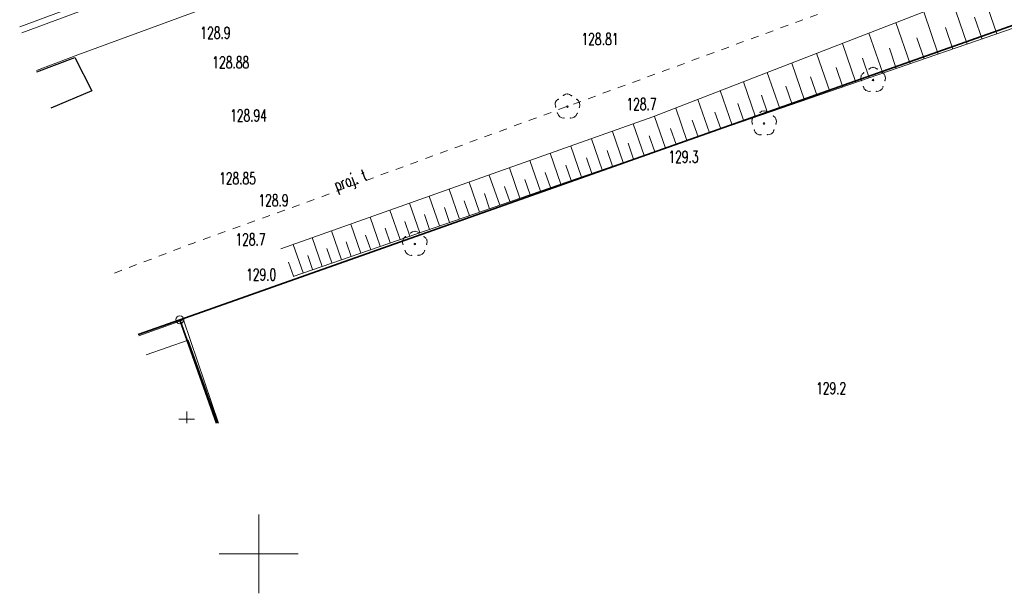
# Model space of a CAD drawing. Header units: metres. Extents: x 6485648 to 6486149, y 5958091 to 5958416.
# Tile 2 of 14: x 6485735 to 6485797, y 5958148 to 5958184. Entities that reach past the tile are written whole.
import ezdxf

# ---------------------------------------------------------------- set-up
doc = ezdxf.new("R2010")
doc.units = ezdxf.units.M
doc.header["$MEASUREMENT"] = 0
doc.linetypes.add('L_0_03', pattern=[1, 0.5, -0.5])
doc.layers.get('0').update_dxf_attribs({"color": 8, "linetype": 'CONTINUOUS', "lineweight": 13})
for name, color, linetype, lineweight in [('000_INNE__NIEZYDENTYFIKOWANE_', 8, 'CONTINUOUS', 13), ('217_GRANICA_KONTURU_KLASYFIKCYJNEGO', 8, 'CONTINUOUS', 13), ('218_GRANICA_UzYTKU', 8, 'CONTINUOUS', 13), ('219_LINIA_GRANICY', 3, 'CONTINUOUS', 35), ('CMENTARZ_CHRZEsCIJAnSKI__POWIERZCHNIA_', 8, 'CONTINUOUS', 13), ('cmentarz_chrzescijanski__powierzchnia____symbol', 8, 'CONTINUOUS', 13), ('drzewo_lisciaste__punkt_', 8, 'CONTINUOUS', 13), ('JEZDNIA__POWIERZCHNIA_', 8, 'CONTINUOUS', 25), ('OGRODZENIE_TRWAlE__LINIA_', 8, 'CONTINUOUS', 13), ('PRZEWoD_ELEKTROENERGETYCZNY__LINIA_', 1, 'CONTINUOUS', 13), ('PRZEWoD_TELEKOMUNIKACYJNY___PROJEKTOWANY_LUB_W_BUDOWIE__LINIA____OB__PROJEKTOWANY', 30, 'L_0_03', 13), ('PRZEWoD_TELEKOMUNIKACYJNY___PROJEKTOWANY_LUB_W_BUDOWIE__LINIA____OB__PROJEKTOWANY_ATR1', 30, 'L_0_03', 13), ('PUNKT_WYSOKOsCIOWY_NATURALNY_ATR2', 8, 'CONTINUOUS', 13), ('PUNKT_WYSOKOsCIOWY_SZTUCZNY_ATR2', 8, 'CONTINUOUS', 13), ('sCIEzKA__POWIERZCHNIA_', 8, 'CONTINUOUS', 13), ('siatka', 8, 'CONTINUOUS', 13), ('SKARPA_NIEUMOCNIONA__POWIERZCHNIA_', 8, 'CONTINUOUS', 13)]:
    doc.layers.add(name, color=color, linetype=linetype, lineweight=lineweight)
doc.styles.get("Standard").update_dxf_attribs({"font": 'simplex.shx'})

# ---------------------------------------------------------------- blocks, each defined once
blk = doc.blocks.new('GRT')
at = {"color": 0, "linetype": 'Continuous', "lineweight": 18}
blk.add_circle((0, 0), 0.5, dxfattribs=at)

msp = doc.modelspace()

# ---------------------------------------------------------------- linework, layer by layer
at = {"layer": '000_INNE__NIEZYDENTYFIKOWANE_', "flags": 128}
for points in [[(6485796.8, 5958182.98), (6485795.83, 5958185.81)], [(6485794.92, 5958182.33), (6485793.97, 5958185.09)], [(6485793.08, 5958181.7), (6485792.16, 5958184.39)], [(6485795.86, 5958182.65), (6485795.37, 5958184.05)], [(6485791.3, 5958181.08), (6485790.39, 5958183.7)], [(6485789.56, 5958180.48), (6485788.68, 5958183.03)], [(6485794, 5958182.01), (6485793.53, 5958183.38)], [(6485787.86, 5958179.9), (6485787, 5958182.38)], [(6485792.18, 5958181.39), (6485791.73, 5958182.72)], [(6485786.21, 5958179.33), (6485785.37, 5958181.75)], [(6485790.42, 5958180.78), (6485789.98, 5958182.07)], [(6485784.6, 5958178.78), (6485783.79, 5958181.13)], [(6485788.7, 5958180.19), (6485788.27, 5958181.45)], [(6485783.03, 5958178.24), (6485782.24, 5958180.53)], [(6485787.03, 5958179.61), (6485786.61, 5958180.84)], [(6485781.5, 5958177.71), (6485780.73, 5958179.95)], [(6485783.81, 5958178.5), (6485783.41, 5958179.67)], [(6485785.4, 5958179.05), (6485784.99, 5958180.25)], [(6485780.01, 5958177.2), (6485779.26, 5958179.38)], [(6485782.26, 5958177.97), (6485781.87, 5958179.1)], [(6485778.57, 5958176.7), (6485777.83, 5958178.82)], [(6485780.75, 5958177.45), (6485780.37, 5958178.56)], [(6485777.15, 5958176.21), (6485776.44, 5958178.28)], [(6485779.29, 5958176.95), (6485778.92, 5958178.02)], [(6485774.44, 5958175.27), (6485773.75, 5958177.27)], [(6485775.78, 5958175.74), (6485775.09, 5958177.75)], [(6485777.86, 5958176.45), (6485777.49, 5958177.5)], [(6485773.1, 5958174.82), (6485772.42, 5958176.8)], [(6485776.46, 5958175.97), (6485776.11, 5958176.99)], [(6485771.78, 5958174.36), (6485771.1, 5958176.33)], [(6485773.77, 5958175.04), (6485773.43, 5958176.04)], [(6485775.11, 5958175.51), (6485774.76, 5958176.51)], [(6485769.16, 5958173.45), (6485768.48, 5958175.41)], [(6485770.46, 5958173.9), (6485769.79, 5958175.87)], [(6485772.44, 5958174.59), (6485772.1, 5958175.58)], [(6485767.86, 5958173), (6485767.19, 5958174.95)], [(6485771.12, 5958174.13), (6485770.78, 5958175.12)], [(6485766.56, 5958172.56), (6485765.9, 5958174.49)], [(6485768.5, 5958173.23), (6485768.17, 5958174.2)], [(6485769.81, 5958173.68), (6485769.47, 5958174.66)], [(6485764, 5958171.67), (6485763.34, 5958173.58)], [(6485765.28, 5958172.11), (6485764.61, 5958174.03)], [(6485767.21, 5958172.78), (6485766.87, 5958173.75)], [(6485762.73, 5958171.23), (6485762.07, 5958173.13)], [(6485764.64, 5958171.89), (6485764.31, 5958172.85)], [(6485765.92, 5958172.34), (6485765.59, 5958173.3)], [(6485760.21, 5958170.37), (6485759.56, 5958172.24)], [(6485761.46, 5958170.8), (6485760.81, 5958172.68)], [(6485763.36, 5958171.45), (6485763.03, 5958172.4)], [(6485758.96, 5958169.93), (6485758.31, 5958171.8)], [(6485762.09, 5958171.02), (6485761.77, 5958171.96)], [(6485757.71, 5958169.51), (6485757.07, 5958171.36)], [(6485759.58, 5958170.15), (6485759.26, 5958171.08)], [(6485760.83, 5958170.58), (6485760.51, 5958171.52)], [(6485755.25, 5958168.66), (6485754.62, 5958170.49)], [(6485756.48, 5958169.08), (6485755.84, 5958170.92)], [(6485758.33, 5958169.72), (6485758.01, 5958170.65)], [(6485754.03, 5958168.23), (6485753.4, 5958170.06)], [(6485755.86, 5958168.87), (6485755.55, 5958169.79)], [(6485757.1, 5958169.29), (6485756.78, 5958170.22)], [(6485752.82, 5958167.82), (6485752.19, 5958169.63)], [(6485754.64, 5958168.45), (6485754.32, 5958169.36)], [(6485752.21, 5958167.61), (6485751.9, 5958168.51)], [(6485753.42, 5958168.03), (6485753.11, 5958168.93)]]:
    msp.add_lwpolyline(points, dxfattribs=at)
at = {"layer": '217_GRANICA_KONTURU_KLASYFIKCYJNEGO', "flags": 128}
for points in [[(6485827.17, 5958193.93), (6485745, 5958164.85)], [(6485745, 5958164.85), (6485742.36, 5958163.92)], [(6485745, 5958164.85), (6485747.32, 5958158.3)]]:
    msp.add_lwpolyline(points, dxfattribs=at)
at = {"layer": '218_GRANICA_UzYTKU', "flags": 128}
for points in [[(6485827.17, 5958193.93), (6485745, 5958164.85)], [(6485745, 5958164.85), (6485742.36, 5958163.92)], [(6485747.32, 5958158.3), (6485745, 5958164.85)]]:
    msp.add_lwpolyline(points, dxfattribs=at)
at = {"layer": '219_LINIA_GRANICY', "flags": 128}
for points in [[(6485827.17, 5958193.93), (6485745, 5958164.85)], [(6485742.36, 5958163.92), (6485745, 5958164.85)], [(6485745, 5958164.85), (6485747.32, 5958158.3)]]:
    msp.add_lwpolyline(points, dxfattribs=at)
at = {"layer": 'CMENTARZ_CHRZEsCIJAnSKI__POWIERZCHNIA_', "flags": 128}
msp.add_lwpolyline([(6485742.86, 5958162.63), (6485745.53, 5958163.56), (6485747.42, 5958158.3)], dxfattribs=at)
at = {"layer": 'cmentarz_chrzescijanski__powierzchnia____symbol', "flags": 128}
for points in [[(6485744.94, 5958158.54), (6485745.94, 5958158.54)], [(6485745.44, 5958158.54), (6485745.44, 5958159.04)], [(6485745.44, 5958158.54), (6485745.44, 5958158.3)]]:
    msp.add_lwpolyline(points, dxfattribs=at)
at = {"layer": 'drzewo_lisciaste__punkt_'}
for centre in [(6485788.95, 5958180.05), (6485769.57, 5958178.37), (6485782.04, 5958177.3), (6485759.9, 5958169.66)]:
    msp.add_circle(centre, 0.05, dxfattribs=at)
for centre, radius, start, end in [((6485788.57, 5958180.159), 0.405, 120.21451, 200.59605), ((6485788.952, 5958180.483), 0.367, 46.15875, 134.17521), ((6485789.334, 5958180.175), 0.395, 337.04404, 59.15471), ((6485769.562, 5958178.777), 0.393, 46.29405, 129.00933), ((6485788.712, 5958179.713), 0.388, 191.46936, 275.48872), ((6485789.19, 5958179.733), 0.403, 264.5723, 345.59351), ((6485769.137, 5958178.519), 0.342, 114.51538, 207.80471), ((6485769.898, 5958178.475), 0.456, 340.9464, 52.81382), ((6485769.341, 5958178.055), 0.411, 192.8394, 272.40346), ((6485769.791, 5958178.066), 0.424, 265.77884, 343.13191), ((6485782.037, 5958177.741), 0.359, 44.76378, 134.50759), ((6485781.628, 5958177.438), 0.365, 118.27294, 206.4359), ((6485782.428, 5958177.432), 0.39, 335.89752, 59.0422), ((6485781.819, 5958176.977), 0.409, 192.91312, 272.86995), ((6485782.289, 5958176.959), 0.379, 262.89906, 348.73649), ((6485759.9, 5958170.039), 0.421, 51.15741, 128.88642), ((6485759.555, 5958169.762), 0.44, 123.75902, 197.98495), ((6485760.322, 5958169.793), 0.357, 333.60919, 63.52053), ((6485759.671, 5958169.339), 0.406, 193.43884, 274.00939), ((6485760.144, 5958169.327), 0.388, 263.69297, 347.71121)]:
    msp.add_arc(centre, radius, start, end, dxfattribs=at)
for p in [(6485788.19, 5958180.3), (6485788.36, 5958180.52), (6485788.69, 5958180.75), (6485788.95, 5958180.85), (6485789.21, 5958180.75), (6485789.54, 5958180.52), (6485789.71, 5958180.3), (6485788.2, 5958180.02), (6485789.7, 5958180.02), (6485769.32, 5958179.08), (6485769.58, 5958179.17), (6485769.84, 5958179.07), (6485788.33, 5958179.63), (6485788.48, 5958179.4), (6485788.75, 5958179.33), (6485789.15, 5958179.33), (6485789.42, 5958179.4), (6485789.57, 5958179.63), (6485768.81, 5958178.63), (6485768.99, 5958178.84), (6485770.16, 5958178.83), (6485770.33, 5958178.61), (6485768.82, 5958178.35), (6485768.94, 5958177.96), (6485770.19, 5958177.95), (6485770.32, 5958178.33), (6485781.78, 5958178), (6485782.04, 5958178.1), (6485782.3, 5958178), (6485769.09, 5958177.73), (6485769.36, 5958177.65), (6485769.76, 5958177.64), (6485770.03, 5958177.72), (6485781.28, 5958177.55), (6485781.29, 5958177.27), (6485781.45, 5958177.77), (6485782.63, 5958177.77), (6485782.79, 5958177.27), (6485782.8, 5958177.55), (6485781.42, 5958176.88), (6485781.57, 5958176.65), (6485781.84, 5958176.58), (6485782.24, 5958176.58), (6485782.51, 5958176.65), (6485782.66, 5958176.88), (6485759.64, 5958170.36), (6485759.9, 5958170.46), (6485760.16, 5958170.36), (6485759.14, 5958169.91), (6485759.31, 5958170.13), (6485760.49, 5958170.13), (6485760.66, 5958169.91), (6485759.15, 5958169.63), (6485759.28, 5958169.24), (6485760.52, 5958169.24), (6485760.65, 5958169.63), (6485759.43, 5958169.01), (6485759.7, 5958168.94), (6485760.1, 5958168.94), (6485760.37, 5958169.01)]:
    msp.add_point(p, dxfattribs=at)
at = {"layer": 'JEZDNIA__POWIERZCHNIA_', "flags": 128}
for points in [[(6485735.94, 5958180.58), (6485738.35, 5958181.49), (6485739.43, 5958179.37)], [(6485739.43, 5958179.37), (6485736.83, 5958178.27)]]:
    msp.add_lwpolyline(points, dxfattribs=at)
at = {"layer": 'OGRODZENIE_TRWAlE__LINIA_', "flags": 128}
msp.add_lwpolyline([(6485742.4, 5958163.82), (6485745.23, 5958164.85), (6485747.46, 5958158.3)], dxfattribs=at)
at = {"layer": 'PRZEWoD_ELEKTROENERGETYCZNY__LINIA_', "flags": 128}
msp.add_lwpolyline([(6485734.85, 5958183.42), (6485738.11, 5958184.64), (6485749.31, 5958188.66), (6485778.35, 5958199.4), (6485782.03, 5958200.7), (6485789.15, 5958203.39), (6485790.22, 5958203.63), (6485790.11, 5958203.79), (6485789.23, 5958204.4), (6485781.85, 5958223.26), (6485782.3, 5958223.99)], dxfattribs=at)
at = {"layer": 'PRZEWoD_TELEKOMUNIKACYJNY___PROJEKTOWANY_LUB_W_BUDOWIE__LINIA____OB__PROJEKTOWANY', "flags": 128}
msp.add_lwpolyline([(6485740.86, 5958167.81), (6485745.47, 5958169.57), (6485745.86, 5958169.71), (6485751.67, 5958171.8), (6485764.05, 5958176.35), (6485765.6, 5958176.92), (6485799.98, 5958189.57), (6485851.34, 5958208.46), (6485855.38, 5958209.95), (6485856.76, 5958210.4), (6485856.96, 5958210.46), (6485862.87, 5958212.09), (6485864.42, 5958212.66), (6485885.43, 5958220.39)], dxfattribs=at)
at = {"layer": 'sCIEzKA__POWIERZCHNIA_', "flags": 128}
for points in [[(6485734.99, 5958183.05), (6485745.55, 5958186.98), (6485768.46, 5958195.33), (6485782.63, 5958200.73), (6485788.86, 5958203.07), (6485791.99, 5958204.05), (6485815.11, 5958212.6), (6485838.53, 5958221.23), (6485862.35, 5958229.99), (6485879.03, 5958236.13)], [(6485880, 5958233.75), (6485874.59, 5958231.82), (6485873.12, 5958231.14), (6485868.81, 5958229.63), (6485862.95, 5958227.56), (6485839.38, 5958218.86), (6485815.83, 5958210.2), (6485813.47, 5958209.26), (6485808.19, 5958207.38), (6485792.71, 5958201.66), (6485769.17, 5958192.97), (6485745.74, 5958184.29), (6485738.54, 5958181.65), (6485735.91, 5958180.66)]]:
    msp.add_lwpolyline(points, dxfattribs=at)
at = {"layer": 'siatka', "flags": 128}
for points in [[(6485750, 5958147.5), (6485750, 5958152.5)], [(6485747.5, 5958150), (6485752.5, 5958150)]]:
    msp.add_lwpolyline(points, dxfattribs=at)
at = {"layer": 'SKARPA_NIEUMOCNIONA__POWIERZCHNIA_', "flags": 128}
msp.add_lwpolyline([(6485751.41, 5958169.35), (6485774.98, 5958177.71), (6485798.16, 5958186.72), (6485821.42, 5958195.37), (6485844.88, 5958203.93), (6485865.36, 5958210.25), (6485865.96, 5958209.02), (6485845.96, 5958201.09), (6485822.45, 5958191.64), (6485799.18, 5958183.8), (6485775.64, 5958175.69), (6485752.19, 5958167.6)], dxfattribs=at)

# ---------------------------------------------------------------- block references
at = {"xscale": 0.5, "yscale": 0.5, "zscale": 0.5}
msp.add_blockref('GRT', (6485745, 5958164.85), dxfattribs=at)

# ---------------------------------------------------------------- texts
at = {"layer": 'PRZEWoD_TELEKOMUNIKACYJNY___PROJEKTOWANY_LUB_W_BUDOWIE__LINIA____OB__PROJEKTOWANY_ATR1', "width": 0.66}
msp.add_text('proj. t', height=0.75, rotation=20.2, dxfattribs=at).set_placement((6485754.95, 5958173.01))
at = {"layer": 'PUNKT_WYSOKOsCIOWY_NATURALNY_ATR2', "width": 0.66}
for s, p in [('128.9', (6485746.3, 5958182.67)), ('128.7', (6485773.32, 5958178.15)), ('129.3', (6485775.98, 5958174.81)), ('128.9', (6485749.98, 5958172.05)), ('128.7', (6485748.53, 5958169.57)), ('129.0', (6485749.21, 5958167.34)), ('129.2', (6485785.34, 5958160.13))]:
    msp.add_text(s, height=0.75, dxfattribs=at).set_placement(p)
at = {"layer": 'PUNKT_WYSOKOsCIOWY_SZTUCZNY_ATR2', "width": 0.66}
for s, p in [('128.81', (6485770.47, 5958182.28)), ('128.88', (6485747.06, 5958180.8)), ('128.94', (6485748.19, 5958177.43)), ('128.85', (6485747.49, 5958173.44))]:
    msp.add_text(s, height=0.75, dxfattribs=at).set_placement(p)

doc.saveas('drawing.dxf')
